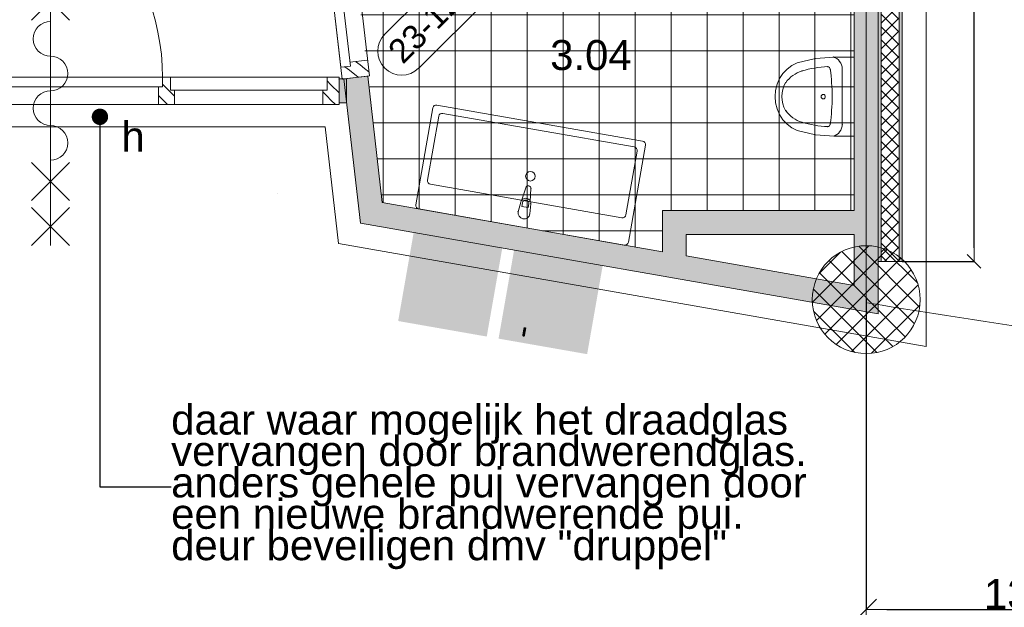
# Model space of a CAD drawing. Extents: x -329828 to 339781, y -55429 to 69176.
# Tile 6 of 140: x -251116 to -247011, y 18600 to 21050. Entities that reach past the tile are written whole.
import ezdxf
from ezdxf.enums import TextEntityAlignment as Align

# ---------------------------------------------------------------- set-up
doc = ezdxf.new("R2010")
doc.units = 0
doc.header["$LTSCALE"] = 50
doc.linetypes.add('_ .', pattern=[190, 90, -50, 0, -50])
doc.layers.get('0').update_dxf_attribs({"linetype": 'CONTINUOUS'})
doc.layers.get('Defpoints').update_dxf_attribs({"linetype": 'CONTINUOUS'})
for name, color, linetype in [('00 Bestaand', 7, 'CONTINUOUS'), ('00 Bestaand 2D arcering', 7, 'CONTINUOUS'), ('00 Bestaand Deuren', 7, 'CONTINUOUS'), ('00 Bestaand Doorsnede-arcering', 7, 'CONTINUOUS'), ('00 Ruimtenummer', 7, 'CONTINUOUS'), ('22 Binnenwanden', 7, 'CONTINUOUS'), ('22 Binnenwanden 2D arcering', 7, 'CONTINUOUS'), ('22 Binnenwanden Deuren', 7, 'CONTINUOUS'), ('22 Binnenwanden Deurlabels', 7, 'CONTINUOUS'), ('22 Binnenwanden Doorsnede-arcering', 7, 'CONTINUOUS'), ('22 Binnenwanden Laagscheidingslijnen', 7, 'CONTINUOUS'), ('65 Beveiliging', 7, 'CONTINUOUS'), ('65 Beveiliging 2D arcering', 7, 'CONTINUOUS'), ('74 Sanitair', 7, 'CONTINUOUS'), ('A Stramien', 7, 'CONTINUOUS'), ('Tekst_dim 1_ 50', 7, 'CONTINUOUS'), ('Tekst_dim 1_ 50 2D arcering', 7, 'CONTINUOUS'), ('WM5448--', 1, 'CONTINUOUS')]:
    doc.layers.add(name, color=color, linetype=linetype)
doc.styles.add('GENERATED_STYLE_1', font='ARIAL.TTF')
doc.styles.get("Standard").update_dxf_attribs({"font": 'ARIAL.TTF'})
doc.linetypes.add('WBDBO 60', pattern='A,0,[1,4 3e verdieping1.Shx,S=13.888889,R=0,X=0,Y=-6.10623e-16],-1750,0', length=1750)
doc.dimstyles.new('GENERATED_STYLE__3', dxfattribs={"dimtxt": 89.999998, "dimasz": 57, "dimexe": 0.18, "dimexo": 0, "dimgap": 0.09, "dimtad": 1, "dimdec": 0, "dimzin": 0, "dimdsep": 46, "dimtxsty": 'GENERATED_STYLE_1', "dimblk": 'ARROWHEAD_6', "dimblk1": 'ARROWHEAD_6', "dimblk2": 'ARROWHEAD_6', "dimcen": 0.09, "dimclrd": 1, "dimclre": 1, "dimclrt": 2, "dimadec": 1, "dimazin": 0, "dimtfac": 1, "dimtdec": 4, "dimtmove": 0, "dimatfit": 3, "dimfxl": 0, "dimtolj": 1, "dimtzin": 0, "dimarcsym": 0})
doc.dimstyles.new('GENERATED_STYLE__5', dxfattribs={"dimtxt": 125, "dimasz": 85.5, "dimexe": 0.18, "dimexo": 0, "dimgap": 0.09, "dimtad": 1, "dimtih": 1, "dimtoh": 1, "dimdec": 0, "dimzin": 0, "dimdsep": 46, "dimtxsty": 'GENERATED_STYLE_1', "dimblk": 'ARROWHEAD_6', "dimblk1": 'ARROWHEAD_6', "dimblk2": 'ARROWHEAD_6', "dimcen": 0.09, "dimclrd": 1, "dimclre": 1, "dimclrt": 2, "dimadec": 1, "dimazin": 0, "dimtfac": 1, "dimtdec": 4, "dimtmove": 0, "dimatfit": 3, "dimfxl": 0, "dimtolj": 1, "dimtzin": 0, "dimarcsym": 0})
doc.dimstyles.new('GENERATED_STYLE__8', dxfattribs={"dimtxt": 0.18, "dimasz": 136.8, "dimexe": 0.18, "dimexo": 0.0625, "dimgap": 0.09, "dimtad": 0, "dimtih": 1, "dimtoh": 1, "dimdec": 4, "dimzin": 0, "dimdsep": 46, "dimtxsty": 'Standard', "dimcen": 0.09, "dimadec": 0, "dimazin": 0, "dimtfac": 1, "dimtdec": 4, "dimtmove": 0, "dimatfit": 3, "dimldrblk": 'ARROWHEAD_11', "dimfxl": 0, "dimtolj": 1, "dimtzin": 0, "dimarcsym": 0})
pattern_1 = [(45, (0, 0), (-31.8198, 31.8198), [])]
pattern_2 = [(0, (0, 0), (0, 37.5), [0, -37.5])]

# ---------------------------------------------------------------- blocks, each defined once
blk = doc.blocks.new('D1c 1 zij bu h 15')
at = {"layer": '22 Binnenwanden 2D arcering', "linetype": 'Continuous', "lineweight": 0}
h = blk.add_hatch(dxfattribs=at)
h.set_pattern_fill('12_NAALDHOUT_0002', color=9, style=0, pattern_type=2)
h.set_pattern_definition(pattern_1)
h.paths.add_polyline_path([(-860, 0), (-860, -114), (-826.5, -114), (-826.5, 0)], flags=0)
h = blk.add_hatch(dxfattribs=at)
h.set_pattern_fill('12_NAALDHOUT_0002', color=9, style=0, pattern_type=2)
h.set_pattern_definition(pattern_1)
h.paths.add_polyline_path([(-826.5, 0), (-826.5, -114), (-810, -114), (-810, 0)], flags=0)
h = blk.add_hatch(dxfattribs=at)
h.set_pattern_fill('12_NAALDHOUT_0002', color=9, style=0, pattern_type=2)
h.set_pattern_definition(pattern_1)
h.paths.add_polyline_path([(-810, -74), (-810, 0), (-793, 0), (-793, -74)], flags=0)
h = blk.add_hatch(dxfattribs=at)
h.set_pattern_fill('12_NAALDHOUT_0002', color=9, style=0, pattern_type=2)
h.set_pattern_definition(pattern_1)
h.paths.add_polyline_path([(124, -74), (107, -74), (107, 0), (124, 0)], flags=0)
h = blk.add_hatch(dxfattribs=at)
h.set_pattern_fill('12_NAALDHOUT_0002', color=9, style=0, pattern_type=2)
h.set_pattern_definition(pattern_1)
h.paths.add_polyline_path([(124, 0), (124, -114), (140.5, -114), (140.5, 0)], flags=0)
h = blk.add_hatch(dxfattribs=at)
h.set_pattern_fill('12_NAALDHOUT_0002', color=9, style=0, pattern_type=2)
h.set_pattern_definition(pattern_1)
h.paths.add_polyline_path([(140.5, 0), (140.5, -114), (157, -114), (157, 0)], flags=0)
h = blk.add_hatch(dxfattribs=at)
h.set_pattern_fill('12_NAALDHOUT_0002', color=9, style=0, pattern_type=2)
h.set_pattern_definition(pattern_1)
h.paths.add_polyline_path([(157, -60), (157, 0), (174, 0), (174, -60)], flags=0)
h = blk.add_hatch(dxfattribs=at)
h.set_pattern_fill('12_NAALDHOUT_0002', color=9, style=0, pattern_type=2)
h.set_pattern_definition(pattern_1)
h.paths.add_polyline_path([(810, -60), (793, -60), (793, 0), (810, 0)], flags=0)
h = blk.add_hatch(dxfattribs=at)
h.set_pattern_fill('12_NAALDHOUT_0002', color=9, style=0, pattern_type=2)
h.set_pattern_definition(pattern_1)
h.paths.add_polyline_path([(810, 0), (810, -114), (826.5, -114), (826.5, 0)], flags=0)
h = blk.add_hatch(dxfattribs=at)
h.set_pattern_fill('12_NAALDHOUT_0002', color=9, style=0, pattern_type=2)
h.set_pattern_definition(pattern_1)
h.paths.add_polyline_path([(860, 0), (826.5, 0), (826.5, -114), (860, -114)], flags=0)
at = {"layer": '22 Binnenwanden Deuren', "color": 9, "linetype": 'Continuous', "lineweight": 0}
for p, q in [((-422.2, 429), (-263.8, 587.4)), ((-422.2, 587.4), (-263.8, 429)), ((-343, 587.4), (-343, -701.4)), ((-422.2, 241.7), (-263.8, 400.2)), ((-422.2, 400.2), (-263.8, 241.7)), ((-810, -114), (-810, -1048)), ((-422.2, -352.2), (-263.8, -510.7)), ((-422.2, -510.7), (-263.8, -352.2)), ((-422.2, -701.4), (-263.8, -543)), ((-422.2, -543), (-263.8, -701.4))]:
    blk.add_line(p, q, dxfattribs=at)
at = {"layer": '22 Binnenwanden Deuren', "color": 1, "linetype": 'Continuous', "lineweight": 0}
for p, q in [((-860, 0), (860, 0)), ((-860, 0), (-860, -114)), ((-793, -74), (-793, 0)), ((107, -74), (107, 0)), ((174, -60), (174, 0)), ((793, -60), (793, 0)), ((860, -114), (860, 0)), ((-860, -107), (-860, -7)), ((860, -107), (860, -7)), ((124, -74), (-810, -74)), ((-810, -74), (-810, -114)), ((124, -114), (124, -74)), ((157, -60), (810, -60)), ((157, -114), (157, -60)), ((810, -114), (810, -60)), ((-860, -114), (860, -114)), ((-810, -114), (124, -114))]:
    blk.add_line(p, q, dxfattribs=at)
at = {"layer": '22 Binnenwanden Deuren', "color": 9, "linetype": 'Continuous', "lineweight": 0}
for centre, radius, start, end in [((-343, 160), 72.3, 270, 90), ((-343, 15.3), 72.3, 90, 270), ((-343, -129.3), 72.3, 270, 90), ((-810, -114), 934, 270, 0), ((-343, -274), 72.3, 90, 270)]:
    blk.add_arc(centre, radius, start, end, dxfattribs=at)
blk = doc.blocks.new('Deur en raam marker 15+_3')
at = {"layer": '22 Binnenwanden Deurlabels', "color": 2, "lineweight": 0, "style": 'GENERATED_STYLE_1'}
blk.add_attdef('AC_WIDO_ID', text='', height=125, dxfattribs=at).set_placement((-47.4, -340.6), align=Align.BOTTOM_LEFT)
blk = doc.blocks.new('Wall_1_2', base_point=(9888.6, 20703.3))
at = {"layer": '22 Binnenwanden Doorsnede-arcering', "linetype": 'Continuous', "lineweight": 0}
for points in [[(9888.6, 20803.3), (9888.6, 20703.3), (9959.3, 20703.3), (9959.3, 20803.3)], [(11711, 20803.3), (11679.3, 20803.3), (11679.3, 20703.3), (11711, 20703.3)]]:
    blk.add_hatch(color=255, dxfattribs=at).paths.add_polyline_path(points, flags=0)
at = {"layer": '22 Binnenwanden', "color": 1, "linetype": 'Continuous', "lineweight": 0}
for p, q in [((9959.3, 20803.3), (9888.6, 20803.3)), ((9888.6, 20803.3), (9888.6, 20703.3)), ((9959.3, 20803.3), (9959.3, 20703.3)), ((11679.3, 20803.3), (11679.3, 20703.3)), ((11711, 20803.3), (11679.3, 20803.3)), ((11711, 20703.3), (11711, 20803.3)), ((9888.6, 20703.3), (9959.3, 20703.3)), ((11679.3, 20703.3), (11711, 20703.3))]:
    blk.add_line(p, q, dxfattribs=at)
for p in [(9959.3, 20803.3), (11679.3, 20803.3)]:
    blk.add_point(p, dxfattribs=at)
at = {"layer": '22 Binnenwanden Deuren', "color": 1, "linetype": 'Continuous', "lineweight": 0, "xscale": -1, "zscale": 1000, "rotation": 180}
blk.add_blockref('D1c 1 zij bu h 15', (10819.3, 20696.3), dxfattribs=at)
at = {"layer": '22 Binnenwanden Deurlabels', "color": 9, "linetype": 'Continuous', "lineweight": 0}
ref = blk.add_blockref('Deur en raam marker 15+_3', (10819.3, 20803.3), dxfattribs=at)
ref.add_attrib('AC_WIDO_ID', 'h', dxfattribs={"color": 2, "linetype": 'Continuous', "lineweight": 0, "height": 125, "style": 'GENERATED_STYLE_1'}).set_placement((10771.9, 20462.8), align=Align.BOTTOM_LEFT)
blk = doc.blocks.new('Wall_40_2', base_point=(13927.3, 25272))
at = {"layer": '22 Binnenwanden Doorsnede-arcering', "linetype": 'Continuous', "lineweight": 0}
h = blk.add_hatch(dxfattribs=at)
h.set_pattern_fill('10_GIPS_0002', color=9, style=0, pattern_type=2)
h.set_pattern_definition(pattern_2)
h.paths.add_polyline_path([(13927.3, 25272), (13927.3, 20042), (13939.8, 20042), (13939.8, 25272)], flags=0)
h = blk.add_hatch(dxfattribs=at)
h.set_pattern_fill('13_45GR_ISOLATIE_0002', color=9, style=0, pattern_type=2)
h.set_pattern_definition([(45, (0, 0), (-26.516504, 26.516504), []), (135, (0, 0), (26.516504, 26.516504), [])])
h.paths.add_polyline_path([(13939.8, 25272), (13939.8, 20042), (14014.8, 20042), (14014.8, 25272)], flags=0)
h = blk.add_hatch(dxfattribs=at)
h.set_pattern_fill('10_GIPS_0002', color=9, style=0, pattern_type=2)
h.set_pattern_definition(pattern_2)
h.paths.add_polyline_path([(14027.3, 20042), (14027.3, 25272), (14014.8, 25272), (14014.8, 20042)], flags=0)
at = {"layer": '22 Binnenwanden', "color": 1, "linetype": 'Continuous', "lineweight": 0}
for p, q in [((13927.3, 25272), (13927.3, 20042)), ((14027.3, 25272), (13927.3, 25272)), ((14027.3, 20042), (14027.3, 25272)), ((13927.3, 20042), (14027.3, 20042))]:
    blk.add_line(p, q, dxfattribs=at)
at = {"layer": '22 Binnenwanden Laagscheidingslijnen', "color": 9, "linetype": 'Continuous', "lineweight": 0}
for p, q in [((13939.8, 25272), (13939.8, 20042)), ((14014.8, 20042), (14014.8, 25272))]:
    blk.add_line(p, q, dxfattribs=at)
blk = doc.blocks.new('Wall_112_2', base_point=(13877.3, 19882.9))
at = {"layer": '00 Bestaand Doorsnede-arcering', "linetype": 'Continuous', "lineweight": 0}
blk.add_hatch(color=255, dxfattribs=at).paths.add_polyline_path([(13927.3, 19823.4), (13927.3, 25270), (13827.3, 25270), (13827.3, 19942.5)], flags=0)
at = {"layer": '00 Bestaand', "color": 1, "linetype": 'Continuous', "lineweight": 0}
for p, q in [((13927.3, 19823.4), (13927.3, 25270)), ((13827.3, 21742.1), (13827.3, 20254.3)), ((13827.3, 20154.3), (13827.3, 19942.5))]:
    blk.add_line(p, q, dxfattribs=at)
blk = doc.blocks.new('Wall_113_2', base_point=(13877.3, 19882.9))
at = {"layer": '00 Bestaand Doorsnede-arcering', "linetype": 'Continuous', "lineweight": 0}
blk.add_hatch(color=255, dxfattribs=at).paths.add_polyline_path([(13827.3, 19942.5), (11859.1, 20287.7), (11768.3, 20202.1), (13927.3, 19823.4)], flags=0)
at = {"layer": '00 Bestaand', "color": 1, "linetype": 'Continuous', "lineweight": 0}
for p, q in [((13027.3, 20082.8), (11859.1, 20287.7)), ((11768.3, 20202.1), (13927.3, 19823.4)), ((13827.3, 19942.5), (13127.3, 20065.3))]:
    blk.add_line(p, q, dxfattribs=at)
blk = doc.blocks.new('D1a bu h 15_6')
at = {"layer": '00 Bestaand 2D arcering', "linetype": 'Continuous', "lineweight": 0}
h = blk.add_hatch(dxfattribs=at)
h.set_pattern_fill('12_NAALDHOUT_0002', color=9, style=0, pattern_type=2)
h.set_pattern_definition(pattern_1)
h.paths.add_polyline_path([(-467, 0), (-467, -114), (-433.5, -114), (-433.5, 0)], flags=0)
h = blk.add_hatch(dxfattribs=at)
h.set_pattern_fill('12_NAALDHOUT_0002', color=9, style=0, pattern_type=2)
h.set_pattern_definition(pattern_1)
h.paths.add_polyline_path([(-433.5, 0), (-433.5, -114), (-417, -114), (-417, 0)], flags=0)
h = blk.add_hatch(dxfattribs=at)
h.set_pattern_fill('12_NAALDHOUT_0002', color=9, style=0, pattern_type=2)
h.set_pattern_definition(pattern_1)
h.paths.add_polyline_path([(417, 0), (417, -114), (433.5, -114), (433.5, 0)], flags=0)
h = blk.add_hatch(dxfattribs=at)
h.set_pattern_fill('12_NAALDHOUT_0002', color=9, style=0, pattern_type=2)
h.set_pattern_definition(pattern_1)
h.paths.add_polyline_path([(467, 0), (433.5, 0), (433.5, -114), (467, -114)], flags=0)
h = blk.add_hatch(dxfattribs=at)
h.set_pattern_fill('12_NAALDHOUT_0002', color=9, style=0, pattern_type=2)
h.set_pattern_definition(pattern_1)
h.paths.add_polyline_path([(-417, -40), (-417, -114), (-400, -114), (-400, -40)], flags=0)
h = blk.add_hatch(dxfattribs=at)
h.set_pattern_fill('12_NAALDHOUT_0002', color=9, style=0, pattern_type=2)
h.set_pattern_definition(pattern_1)
h.paths.add_polyline_path([(417, -40), (400, -40), (400, -114), (417, -114)], flags=0)
at = {"layer": '00 Bestaand Deuren', "color": 2, "linetype": 'Continuous', "lineweight": 0}
blk.add_line((0, -557), (0, 443), dxfattribs=at)
at = {"layer": '00 Bestaand Deuren', "color": 1, "linetype": 'Continuous', "lineweight": 0}
for p, q in [((-467, 0), (467, 0)), ((-467, 0), (-467, -114)), ((-417, 0), (417, 0)), ((-417, -40), (-417, 0)), ((417, 0), (417, -40)), ((467, -114), (467, 0)), ((-467, -7), (-467, -107)), ((417, -40), (-417, -40)), ((-400, -40), (-400, -114)), ((400, -40), (400, -114)), ((467, -7), (467, -107)), ((-467, -114), (467, -114))]:
    blk.add_line(p, q, dxfattribs=at)
blk = doc.blocks.new('Wall_114_2', base_point=(11813.7, 20244.9))
at = {"layer": '00 Bestaand Doorsnede-arcering', "linetype": 'Continuous', "lineweight": 0}
for points in [[(11687.5, 21790.3), (11588.1, 21778.9), (11593.6, 21731.3), (11692.9, 21742.7)], [(11699.6, 20803.3), (11768.3, 20202.1), (11859.1, 20287.7), (11798.9, 20814.7)]]:
    blk.add_hatch(color=255, dxfattribs=at).paths.add_polyline_path(points, flags=0)
at = {"layer": '00 Bestaand', "color": 1, "linetype": 'Continuous', "lineweight": 0}
for p, q in [((11687.5, 21790.3), (11588.1, 21778.9)), ((11588.1, 21778.9), (11593.6, 21731.3)), ((11692.9, 21742.7), (11687.5, 21790.3)), ((11593.6, 21731.3), (11692.9, 21742.7)), ((11699.6, 20803.3), (11798.9, 20814.7)), ((11859.1, 20287.7), (11798.9, 20814.7)), ((11699.6, 20803.3), (11768.3, 20202.1))]:
    blk.add_line(p, q, dxfattribs=at)
for p in [(11593.6, 21731.3), (11699.6, 20803.3)]:
    blk.add_point(p, dxfattribs=at)
at = {"layer": '00 Bestaand Deuren', "color": 1, "linetype": 'Continuous', "lineweight": 0, "zscale": 1000, "rotation": 96.51743171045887}
blk.add_blockref('D1a bu h 15_6', (11639.6, 21266.5), dxfattribs=at)
blk = doc.blocks.new('Wall_120_2', base_point=(13127.3, 20014.5))
at = {"layer": '00 Bestaand Doorsnede-arcering', "linetype": 'Continuous', "lineweight": 0}
blk.add_hatch(color=255, dxfattribs=at).paths.add_polyline_path([(13127.3, 20065.3), (13127.3, 20154.3), (13027.3, 20254.3), (13027.3, 20082.8)], flags=0)
at = {"layer": '00 Bestaand', "color": 1, "linetype": 'Continuous', "lineweight": 0}
for p, q in [((13027.3, 20254.3), (13027.3, 20082.8)), ((13127.3, 20065.3), (13127.3, 20154.3))]:
    blk.add_line(p, q, dxfattribs=at)
blk = doc.blocks.new('Wall_121_2', base_point=(13127.3, 20154.3))
at = {"layer": '00 Bestaand Doorsnede-arcering', "linetype": 'Continuous', "lineweight": 0}
blk.add_hatch(color=255, dxfattribs=at).paths.add_polyline_path([(13127.3, 20154.3), (13827.3, 20154.3), (13827.3, 20254.3), (13027.3, 20254.3)], flags=0)
at = {"layer": '00 Bestaand', "color": 1, "linetype": 'Continuous', "lineweight": 0}
for p, q in [((13827.3, 20254.3), (13027.3, 20254.3)), ((13127.3, 20154.3), (13827.3, 20154.3))]:
    blk.add_line(p, q, dxfattribs=at)
blk = doc.blocks.new('Urinoir 01 15')
at = {"layer": '00 Bestaand', "color": 1, "linetype": 'Continuous', "lineweight": 0}
for p, q in [((165.1, 0), (-165.1, 0)), ((-165.1, 0), (-165.1, -83)), ((165.1, -83), (165.1, 0)), ((115, -50.2), (-115, -50.2)), ((-165.1, -83), (-159.1, -161.3)), ((159.1, -161.3), (165.1, -83)), ((-159.1, -161.3), (-141.2, -237.9)), ((141.2, -237.9), (159.1, -161.3)), ((-141.2, -237.9), (-130.1, -260.1)), ((130.1, -260.1), (141.2, -237.9)), ((-130.1, -260.1), (-115.1, -280.1)), ((-115.1, -280.1), (-96.6, -297.4)), ((96.6, -297.4), (115.1, -280.1)), ((115.1, -280.1), (130.1, -260.1)), ((-96.6, -297.4), (-75.2, -311.4)), ((-75.2, -311.4), (-51.4, -321.7)), ((-51.4, -321.7), (-26.1, -328.1)), ((-26.1, -328.1), (0, -330.2)), ((0, -330.2), (26.1, -328.1)), ((26.1, -328.1), (51.4, -321.7)), ((51.4, -321.7), (75.2, -311.4)), ((75.2, -311.4), (96.6, -297.4))]:
    blk.add_line(p, q, dxfattribs=at)
for centre, major_axis, start_param, end_param in [((-115, -98), (51.3, 0), 1.570796, 2.919805), ((115, -98), (51.3, 0), 0.221788, 1.570796), ((-111.9, -112), (13.3, 0), 1.753661, 3.055796), ((440.2, -83.6), (566.2, 0), 3.193476, 3.39964), ((0, -843.5), (806.5, 0), 1.428537, 1.713056), ((-440.2, -83.6), (566.2, 0), 6.025138, 6.231302), ((111.9, -112), (13.3, 0), 0.085797, 1.387931), ((29.6, -181.3), (142.4, 0), 3.42286, 4.04878), ((-29.6, -181.3), (142.4, 0), 5.375998, 6.001918), ((0, -202.6), (106.6, 0), 4.135515, 5.289263)]:
    blk.add_ellipse(centre, major_axis=major_axis, ratio=0.93164, start_param=start_param, end_param=end_param, dxfattribs=at)
blk.add_ellipse((0.4, -129.2), major_axis=(9.27, 0), ratio=0.93164, dxfattribs=at)
for p in [(115, -50.2), (-165.1, -87.4), (-125.2, -110.9), (-114.3, -99.7), (114.3, -99.7), (125.2, -110.9), (-107.2, -218.2), (107.2, -218.2), (-58.1, -285.9), (58.1, -285.9)]:
    blk.add_point(p, dxfattribs=at)
blk = doc.blocks.new('2D Brandslanghaspel 15+_2')
at = {"layer": '65 Beveiliging 2D arcering', "linetype": 'Continuous', "lineweight": 0}
for color, points in [(255, [(187.5, 187.5), (-187.5, 187.5), (-187.5, -187.5), (187.5, -187.5)]), (2, [(-1.6, 136.5), (-1.6, -43.5, -0.414214), (-7.3, -49.1, -0.414214), (-12.9, -43.5), (-12.9, 136.5, -0.414214), (-7.3, 142.2, -0.414214)]), (2, [(17.1, 136.5), (17.1, -43.5, -0.414214), (11.5, -49.1, -0.414214), (5.9, -43.5), (5.9, 136.5, -0.414214), (11.5, 142.2, -0.414214)]), (2, [(35.9, 136.5), (35.9, -43.5, -0.414214), (30.2, -49.1, -0.414214), (24.6, -43.5), (24.6, 136.5, -0.414214), (30.2, 142.2, -0.414214)]), (2, [(55.1, 136.5), (55.1, -43.5, -0.414214), (49.4, -49.1, -0.414214), (43.8, -43.5), (43.8, 136.5, -0.414214), (49.4, 142.2, -0.414214)]), (2, [(73.8, 136.5), (73.8, -43.5, -0.414214), (68.2, -49.1, -0.414214), (62.6, -43.5), (62.6, 136.5, -0.414214), (68.2, 142.2, -0.414214)]), (2, [(92.6, 136.5), (92.6, -109), (81.3, -109), (81.3, 136.5, -0.414214), (86.9, 142.2, -0.414214)]), (2, [(111.3, 147.8), (111.3, -54.7, -0.414214), (105.7, -60.3, -0.414214), (100.1, -54.7), (100.1, 147.8, -0.414214), (105.7, 153.4, -0.414214)]), (2, [(92.6, -122.3), (92.6, -156, -0.414214), (86.9, -161.6, -0.414214), (81.3, -156), (81.3, -122.3)])]:
    blk.add_hatch(color=color, dxfattribs=at).paths.add_polyline_path(points, flags=0)
h = blk.add_hatch(color=2, dxfattribs=at)
h.paths.add_polyline_path([(187.5, -187.5), (-187.5, -187.5), (-187.5, 187.5), (187.5, 187.5)], flags=0)
h.paths.add_polyline_path([(180, -180), (180, 180), (-180, 180), (-180, -180)], flags=0)
h = blk.add_hatch(color=2, dxfattribs=at)
h.paths.add_polyline_path([(-19.9, 147.8), (-19.9, -54.7, -0.414214), (-25.6, -60.3, -0.414214), (-31.2, -54.7), (-31.2, 35.3), (-86.7, 35.3, -0.858182), (-160, 46.5, -0.858182), (-86.7, 57.8), (-31.2, 57.8), (-31.2, 147.8, -0.414214), (-25.6, 153.4, -0.414214)], flags=0)
h.paths.add_polyline_path([(-118.7, 42.8), (-100.3, 42.8, -0.319198), (-118.7, 24.4)], flags=0)
h.paths.add_polyline_path([(-144.7, 42.8), (-126.2, 42.8), (-126.2, 24.4, -0.319198)], flags=0)
h.paths.add_polyline_path([(-144.7, 50.3, -0.319198), (-126.2, 68.7), (-126.2, 50.3)], flags=0)
h.paths.add_polyline_path([(-100.3, 50.3), (-118.7, 50.3), (-118.7, 68.7, -0.319198)], flags=0)
blk = doc.blocks.new('2D Handmelder 2 15+_2')
at = {"layer": '65 Beveiliging 2D arcering', "linetype": 'Continuous', "lineweight": 0}
for color, points in [(255, [(187.5, 187.5), (-187.5, 187.5), (-187.5, -187.5), (187.5, -187.5)]), (2, [(56.25, 0, -1), (-56.25, 0, -1)])]:
    blk.add_hatch(color=color, dxfattribs=at).paths.add_polyline_path(points, flags=0)
h = blk.add_hatch(color=2, dxfattribs=at)
h.paths.add_polyline_path([(187.5, 187.5), (187.5, -187.5), (-187.5, -187.5), (-187.5, 187.5)], flags=0)
h.paths.add_polyline_path([(168.75, 168.75), (168.75, -168.75), (-168.75, -168.75), (-168.75, 168.75)], flags=0)
blk = doc.blocks.new('Wasbak rechthoekig 15')
at = {"layer": '74 Sanitair', "color": 1, "linetype": 'Continuous', "lineweight": 0}
for p, q in [((-435, 0), (435, 0)), ((-450, -425), (-450, -15)), ((450, -15), (450, -425)), ((-25, -60), (-21, -102)), ((21, -102), (25, -60)), ((-405, -110), (405, -110)), ((-17.7, -111.5), (-11.1, -164.4)), ((-13.6, -99.8), (-13.6, -84.9)), ((-13.6, -84.9), (13.6, -84.9)), ((11.1, -164.4), (17.7, -111.5)), ((13.6, -84.9), (13.6, -99.8)), ((-420, -395), (-420, -125)), ((420, -125), (420, -395)), ((405, -410), (-405, -410)), ((435, -440), (-435, -440))]:
    blk.add_line(p, q, dxfattribs=at)
blk.add_circle((0, -215), 20, dxfattribs=at)
for centre, radius, start, end in [((-435, -15), 15, 90, 180), ((435, -15), 15, 0, 90), ((0, -60), 25, 0, 180), ((-405, -125), 15, 90, 180), ((0, -100.1), 21.1, 185.1696, 212.771), ((0, -100.1), 21.1, 212.771, 327.229), ((0, -99.8), 13.6, 180, 0), ((0, -100.1), 21.1, 327.229, 354.8304), ((405, -125), 15, 0, 90), ((0, -163), 11.2, 187.1389, 352.8611), ((-405, -395), 15, 180, 270), ((405, -395), 15, 270, 0), ((-435, -425), 15, 180, 270), ((435, -425), 15, 270, 0)]:
    blk.add_arc(centre, radius, start, end, dxfattribs=at)
for p in [(-25, -60), (-17.7, -111.5), (21, -102), (11.1, -164.4)]:
    blk.add_point(p, dxfattribs=at)
blk = doc.blocks.new('2D Wijzigingspijl 15+[3]_2', base_point=(12490.1, 21468.4))
at = {"color": 1, "linetype": 'Continuous', "lineweight": 0}
for p, q in [((12490.1, 21468.4), (12207.2, 21468.4)), ((12207.2, 21468.4), (12277.9, 21397.7)), ((12490.1, 21185.6), (12490.1, 21468.4)), ((12277.9, 21397.7), (11870, 20989.8)), ((12011.5, 20848.4), (12419.4, 21256.3)), ((12419.4, 21256.3), (12490.1, 21185.6))]:
    blk.add_line(p, q, dxfattribs=at)
blk.add_arc((11940.7, 20919.1), 100, 135, 315, dxfattribs=at)
at = {"color": 2, "lineweight": 0, "insert": (12415.9, 21401.1), "char_height": 100, "attachment_point": 6, "rotation": 45, "style": 'GENERATED_STYLE_1'}
blk.add_mtext('{ 23-12-2011}', dxfattribs=at)
blk = doc.blocks.new('ARROWHEAD_6')
at = {"color": 0, "linetype": 'Continuous', "lineweight": 0}
for p, q in [((-0.5, -0.5), (0.5, 0.5)), ((0, 0), (-1, 0))]:
    blk.add_line(p, q, dxfattribs=at)
blk = doc.blocks.new('*D1716')
at = {"layer": 'Defpoints', "color": 0, "linetype": 'Continuous', "transparency": 16777216}
for p in [(-338322.6, 75292.3), (-338022.6, 75292.3), (-338322.6, 70062.3)]:
    blk.add_point(p, dxfattribs=at)
at = {"layer": 'Tekst_dim 1_ 50', "color": 1, "linetype": 'Continuous', "lineweight": -2, "transparency": 16777216}
for p, q in [((-338322.6, 75292.3), (-338022.4, 75292.3)), ((-338022.6, 70119.3), (-338022.6, 75235.3)), ((-338322.6, 70062.3), (-338022.4, 70062.3))]:
    blk.add_line(p, q, dxfattribs=at)
at = {"layer": 'Tekst_dim 1_ 50', "color": 1, "linetype": 'Continuous', "lineweight": -2, "transparency": 16777216, "xscale": 56.99999999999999, "yscale": 56.99999999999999, "zscale": 56.99999999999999}
for p, rotation in [((-338022.6, 75292.3), 90), ((-338022.6, 70062.3), 270)]:
    blk.add_blockref('ARROWHEAD_6', p, dxfattribs=dict(at, rotation=rotation))
at = {"layer": 'Tekst_dim 1_ 50', "color": 2, "linetype": 'Continuous', "lineweight": 0, "transparency": 16777216, "insert": (-338068.7, 72677.3), "char_height": 90, "attachment_point": 5, "rotation": 90, "style": 'GENERATED_STYLE_1'}
blk.add_mtext('\\A1;5230', dxfattribs=at)
blk = doc.blocks.new('*D1723')
at = {"color": 1, "linetype": 'Continuous', "lineweight": -2, "transparency": 16777216}
for p, q in [((-338472.6, 69903.2), (-338472.6, 68610.6)), ((-338387.1, 68610.8), (-337188, 68610.8)), ((-337102.5, 68450.9), (-337102.5, 68610.9))]:
    blk.add_line(p, q, dxfattribs=at)
at = {"layer": 'Defpoints', "color": 0, "linetype": 'Continuous', "transparency": 16777216}
for p in [(-338472.6, 69903.2), (-337102.5, 68610.8), (-337102.5, 68450.9)]:
    blk.add_point(p, dxfattribs=at)
at = {"color": 1, "linetype": 'Continuous', "lineweight": -2, "transparency": 16777216, "xscale": 85.5, "yscale": 85.5, "zscale": 85.5, "rotation": 180}
blk.add_blockref('ARROWHEAD_6', (-338472.6, 68610.8), dxfattribs=at)
at = {"color": 1, "linetype": 'Continuous', "lineweight": -2, "transparency": 16777216, "xscale": 85.5, "yscale": 85.5, "zscale": 85.5}
blk.add_blockref('ARROWHEAD_6', (-337102.5, 68610.8), dxfattribs=at)
at = {"color": 2, "linetype": 'Continuous', "lineweight": 0, "transparency": 16777216, "insert": (-337787.5, 68674.7), "char_height": 125, "attachment_point": 5, "style": 'GENERATED_STYLE_1'}
blk.add_mtext('\\A1;1370', dxfattribs=at)
blk = doc.blocks.new('ARROWHEAD_11')
at = {"color": 0, "linetype": 'Continuous', "lineweight": 0}
blk.add_line((0, 0), (-1, 0), dxfattribs=at)
at = {"color": 0, "linetype": 'Continuous', "lineweight": 0, "const_width": 0.25, "flags": 128}
blk.add_lwpolyline([(-0.125, 0, 1), (0.125, 0, 1)], format="xyb", close=True, dxfattribs=at)
blk = doc.blocks.new('Column_6_2', base_point=(13877.3, 19882.9))
at = {"layer": '00 Bestaand Doorsnede-arcering', "linetype": 'Continuous', "lineweight": 0}
h = blk.add_hatch(dxfattribs=at)
h.set_pattern_fill('11_BETON__BLOK__0002', color=9, style=0, pattern_type=2)
h.set_pattern_definition([(45, (0, 0), (-45.96194, 45.96194), []), (135, (0, 0), (45.96194, 45.96194), [])])
h.paths.add_polyline_path([(13877.3, 19657.9, 0.414214), (14102.3, 19882.9, 0.414214), (13877.3, 20107.9, 0.414214), (13652.3, 19882.9, 0.414214)], flags=0)
at = {"layer": '00 Bestaand', "color": 3, "linetype": 'Continuous', "lineweight": 0}
blk.add_circle((13877.3, 19882.9), 225, dxfattribs=at)
blk = doc.blocks.new('fdsdfh')
at = {"layer": 'Tekst_dim 1_ 50 2D arcering', "linetype": 'Continuous', "lineweight": 0}
h = blk.add_hatch(dxfattribs=at)
h.set_pattern_fill('RASTER_150_0002', color=252, style=0, pattern_type=2)
h.set_pattern_definition([(0, (-352349.93, 50020.29), (0, 150), []), (90, (-352349.93, 50020.29), (-150, 0), [])])
h.paths.add_polyline_path([(-339972.6, 71762.2), (-340657, 71762.9), (-340490.8, 70308), (-339322.6, 70103.1), (-339322.6, 70274.6), (-338522.6, 70274.6), (-338522.6, 71862.4), (-338852.6, 71862.4), (-338852.6, 73862.4), (-338422.6, 73862.4), (-338422.6, 75290.3), (-340128, 75609.6), (-340632.3, 73862.4), (-339972.6, 73862.4)], flags=0)
at = {"layer": '65 Beveiliging', "color": 1, "linetype": 'WBDBO 60', "lineweight": 0, "flags": 128}
blk.add_lwpolyline([(-346934.1, 71165.2), (-342555.3, 71165.2), (-342555.3, 70623.6), (-340728.1, 70623.6), (-340672.5, 70136.8), (-338222.6, 69707.1), (-338222.6, 77231.8)], dxfattribs=at)
at = {"layer": 'A Stramien', "color": 9, "linetype": '_ .', "lineweight": 0, "flags": 128}
blk.add_lwpolyline([(-338472.6, 57617.2), (-338472.6, 88255.4)], dxfattribs=at)
for points in [[(-305728.9, 72199.7), (-323977.9, 69395.6, -0.123), (-351351.8, 73578.1)], [(-305728.9, 70399.7), (-323967.9, 67595.6, -0.123), (-351352.6, 71777.4)]]:
    blk.add_lwpolyline(points, format="xyb", dxfattribs=at)
at = {"color": 1, "linetype": 'Continuous', "lineweight": 0}
blk.add_blockref('2D Wijzigingspijl 15+[3]_2', (-339859.9, 71488.7), dxfattribs=at)
at = {"layer": '00 Bestaand', "color": 1, "lineweight": 0}
for name, p in [('Wall_112_2', (-338472.6, 69903.2)), ('Wall_114_2', (-340536.2, 70265.2)), ('Wall_113_2', (-338472.6, 69903.2)), ('Wall_120_2', (-339222.6, 70034.8)), ('Wall_121_2', (-339222.6, 70174.6))]:
    blk.add_blockref(name, p, dxfattribs=at)
at = {"layer": '00 Bestaand', "color": 1, "linetype": 'Continuous', "lineweight": 0, "zscale": 1000, "rotation": 270}
blk.add_blockref('Urinoir 01 15', (-338522.6, 70749.8), dxfattribs=at)
at = {"layer": '00 Bestaand', "color": 3, "lineweight": 0}
blk.add_blockref('Column_6_2', (-338472.6, 69903.2), dxfattribs=at)
at = {"layer": '22 Binnenwanden', "color": 1, "lineweight": 0}
for name, p in [('Wall_40_2', (-338422.6, 75292.3)), ('Wall_1_2', (-342461.3, 70723.6))]:
    blk.add_blockref(name, p, dxfattribs=at)
at = {"layer": '65 Beveiliging', "color": 1, "linetype": 'Continuous', "lineweight": 0, "xscale": -1, "zscale": 1000, "rotation": 350.0514853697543}
for name, p in [('2D Handmelder 2 15+_2', (-340207, 69966.3)), ('2D Brandslanghaspel 15+_2', (-339788.4, 69892.9))]:
    blk.add_blockref(name, p, dxfattribs=at)
at = {"layer": '74 Sanitair', "color": 1, "linetype": 'Continuous', "lineweight": 0, "xscale": -1, "zscale": 1000, "rotation": 170.051487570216}
blk.add_blockref('Wasbak rechthoekig 15', (-339909.7, 70206.1), dxfattribs=at)
at = {"layer": '00 Ruimtenummer', "color": 2, "linetype": 'Continuous', "lineweight": 0, "insert": (-339620.4, 70922.3), "char_height": 125, "attachment_point": 5, "style": 'GENERATED_STYLE_1'}
blk.add_mtext('{3.04}', dxfattribs=at)
at = {"layer": 'Tekst_dim 1_ 50', "color": 2, "linetype": 'Continuous', "lineweight": 0, "insert": (-341370.5, 69122.1), "char_height": 125, "width": 2593.145, "attachment_point": 4, "line_spacing_factor": 0.628257, "style": 'GENERATED_STYLE_1'}
blk.add_mtext('{daar waar mogelijk het draadglas\\Pvervangen door brandwerendglas.\\Panders gehele pui vervangen door\\Peen nieuwe brandwerende pui.\\Pdeur beveiligen dmv "druppel"}', dxfattribs=at)
at = {"color": 1, "linetype": 'Continuous', "lineweight": 0}
dim = blk.add_linear_dim(base=(-337102.5, 68610.8), p1=(-338472.6, 69903.2), p2=(-337102.5, 68450.9), dimstyle='GENERATED_STYLE__5', dxfattribs=at)
dim.commit()
dim.dimension.update_dxf_attribs({"geometry": '*D1723', "text_midpoint": (-337787.5, 68674.7)})
at = {"layer": 'Tekst_dim 1_ 50', "color": 1, "linetype": 'Continuous', "lineweight": 0}
dim = blk.add_linear_dim(base=(-338022.6, 75292.3), p1=(-338322.6, 70062.3), p2=(-338322.6, 75292.3), angle=90, dimstyle='GENERATED_STYLE__3', dxfattribs=at)
dim.commit()
dim.dimension.update_dxf_attribs({"geometry": '*D1716', "text_midpoint": (-338068.7, 72677.3)})
at = {"layer": 'Tekst_dim 1_ 50', "color": 1, "linetype": 'Continuous', "lineweight": 0, "annotation_type": 0, "has_hookline": 1, "hookline_direction": 0, "text_width": 2559.6}
blk.add_leader([(-341667.5, 70665.6), (-341667.5, 69122.1), (-341370.6, 69122.1)], dimstyle='GENERATED_STYLE__8', dxfattribs=at)

msp = doc.modelspace()

# ---------------------------------------------------------------- block references
at = {"layer": 'WM5448--'}
msp.add_blockref('fdsdfh', (90886.3, -50020.3), dxfattribs=at)

doc.saveas('drawing.dxf')
